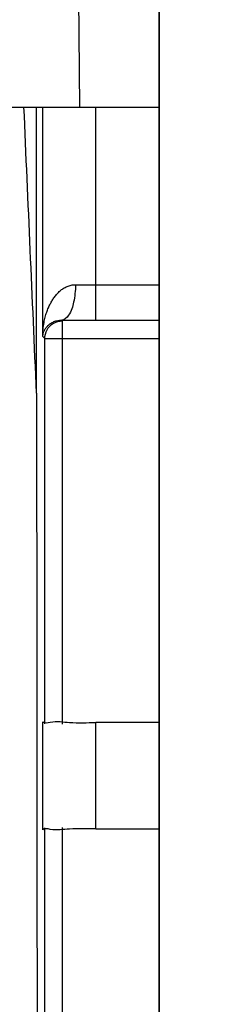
# Model space of a CAD drawing. Header units: inches. Extents: x 0 to 34, y 0 to 22.
# Tile 42 of 73: x 26.2412 to 26.2946, y 10.9036 to 11.1814. Entities that reach past the tile are written whole.
import ezdxf

# ---------------------------------------------------------------- set-up
doc = ezdxf.new("R2010")
doc.units = ezdxf.units.IN
doc.header["$LTSCALE"] = 1.87
doc.header["$MEASUREMENT"] = 0
doc.layers.get('0').update_dxf_attribs({"linetype": 'CONTINUOUS'})
doc.layers.add('DATUMCURVES', color=7, linetype='CONTINUOUS')
doc.layers.add('DIMENSIONS', color=7, linetype='CONTINUOUS')
doc.styles.get("Standard").update_dxf_attribs({"font": 'txt', "width": 0.8})
doc.dimstyles.new('DIMSTYLE_1', dxfattribs={"dimtxt": 0.125, "dimasz": 0.18, "dimexe": 0.18, "dimexo": 0.0625, "dimgap": 0.09, "dimtad": 0, "dimtih": 1, "dimtoh": 1, "dimdec": 3, "dimzin": 4, "dimdsep": 46, "dimtxsty": 'STANDARD', "dimblk": '_FILLED', "dimblk1": '_FILLED', "dimblk2": '_FILLED', "dimcen": 0.09, "dimadec": 0, "dimazin": 0, "dimtp": 0.001, "dimtm": 0.001, "dimtfac": 1, "dimtdec": 3, "dimtofl": 0, "dimtmove": 0, "dimatfit": 3, "dimldrblk": '_FILLED', "dimfxl": 1, "dimtolj": 1, "dimtzin": 4, "dimarcsym": 0})

# ---------------------------------------------------------------- blocks, each defined once
blk = doc.blocks.new('_FILLED')
at = {"color": 0, "linetype": 'BYBLOCK'}
blk.add_solid([(0, 0), (-1, 0.1736), (-1, -0.1736)], dxfattribs=at)
blk = doc.blocks.new('*D6')
at = {"layer": 'DIMENSIONS', "color": 2, "linetype": 'CONTINUOUS'}
for p, q in [((26.29459, 11.86972), (24.93545, 11.86972)), ((25.06045, 11.86972), (25.06045, 11.31656)), ((25.06045, 10.55572), (25.06045, 11.06656)), ((26.2058, 10.55572), (24.93545, 10.55572))]:
    blk.add_line(p, q, dxfattribs=at)
at = {"layer": 'DIMENSIONS', "color": 2, "linetype": 'CONTINUOUS', "xscale": 0.18, "yscale": 0.18, "zscale": 0.18}
for p, rotation in [((25.06045, 11.86972), 90), ((25.06045, 10.55572), 270)]:
    blk.add_blockref('_FILLED', p, dxfattribs=dict(at, rotation=rotation))
at = {"layer": 'DIMENSIONS', "color": 2, "linetype": 'CONTINUOUS', "width": 0.8}
for s, p in [('[', (25.02295, 11.12906)), (']', (25.62295, 11.12906)), ('1.314', (24.39795, 11.12906)), ('33.38', (25.12295, 11.12906))]:
    blk.add_text(s, height=0.125, dxfattribs=at).set_placement(p)

msp = doc.modelspace()

# ---------------------------------------------------------------- linework, layer by layer
at = {"color": 7, "linetype": 'CONTINUOUS'}
for p, q in [((26.28045, 10.75122), (26.28045, 11.63622)), ((26.25811, 11.15668), (26.25777, 11.19472)), ((26.15882, 11.15672), (26.28045, 11.15672)), ((26.24597, 11.07601), (26.24591, 11.15672)), ((26.24769, 11.09198), (26.24769, 11.15672)), ((26.26269, 11.09655), (26.26269, 11.15672)), ((26.26269, 11.10655), (26.28045, 11.10655)), ((26.25309, 11.09658), (26.25328, 11.09639)), ((26.25328, 10.98264), (26.25328, 11.09639)), ((26.26269, 11.09655), (26.28045, 11.09655)), ((26.24828, 11.09139), (26.24769, 11.09198)), ((26.24828, 10.98272), (26.24828, 11.09139)), ((26.24828, 11.09139), (26.28045, 11.09139)), ((26.24769, 10.9528), (26.24769, 10.98331)), ((26.26269, 10.95306), (26.26269, 10.98306)), ((26.28045, 10.98306), (26.26269, 10.98306)), ((26.25328, 10.83897), (26.25328, 10.95347)), ((26.24828, 10.83906), (26.24828, 10.95339)), ((26.26269, 10.95306), (26.28045, 10.95306))]:
    msp.add_line(p, q, dxfattribs=at)
for points, knots in [([(26.24597, 11.07601), (26.24538, 11.08946), (26.2442, 11.11637), (26.24301, 11.14327), (26.24242, 11.15672)], [0, 0, 0, 0, 0.500018, 1, 1, 1, 1]), ([(26.24769, 11.09198), (26.2477, 11.09267), (26.24778, 11.09398), (26.24804, 11.0958), (26.24839, 11.0974), (26.2488, 11.0988), (26.24927, 11.10003), (26.24979, 11.10115), (26.25036, 11.10217), (26.251, 11.10313), (26.25173, 11.10403), (26.25256, 11.10485), (26.25349, 11.10556), (26.25454, 11.10613), (26.25569, 11.1065), (26.25651, 11.10659), (26.25693, 11.10658)], [0, 0, 0, 0, 0.109912, 0.206695, 0.292245, 0.368603, 0.437839, 0.50203, 0.563249, 0.623624, 0.684775, 0.746479, 0.808344, 0.870507, 0.933882, 1, 1, 1, 1]), ([(26.25693, 11.10658), (26.25692, 11.10492), (26.25658, 11.10193), (26.25557, 11.09839), (26.25387, 11.09662), (26.25309, 11.09658)], [0, 0, 0, 0, 0.442735, 0.790447, 1, 1, 1, 1]), ([(26.25693, 11.10658), (26.25785, 11.10657), (26.25977, 11.10655), (26.26169, 11.10655), (26.26269, 11.10655)], [0, 0, 0, 0, 0.479641, 1, 1, 1, 1]), ([(26.24769, 11.09198), (26.24771, 11.0922), (26.24777, 11.09262), (26.24794, 11.0932), (26.24817, 11.09371), (26.24842, 11.09416), (26.2487, 11.09455), (26.24901, 11.0949), (26.24934, 11.09523), (26.24972, 11.09553), (26.25014, 11.09581), (26.25062, 11.09607), (26.25116, 11.09629), (26.25175, 11.09646), (26.25217, 11.09653), (26.25239, 11.09655)], [0, 0, 0, 0, 0.094047, 0.178736, 0.255905, 0.327258, 0.394516, 0.459516, 0.524326, 0.591396, 0.663012, 0.739531, 0.820934, 0.907501, 1, 1, 1, 1]), ([(26.24828, 11.09139), (26.24828, 11.09223), (26.24874, 11.09398), (26.24999, 11.09526), (26.25076, 11.0957)], [0, 0, 0, 0, 0.491707, 1, 1, 1, 1]), ([(26.24597, 11.07601), (26.246, 11.0361), (26.24606, 10.95879), (26.24616, 10.84646), (26.24622, 10.77403), (26.24625, 10.73901)], [0, 0, 0, 0, 0.355267, 0.688245, 1, 1, 1, 1]), ([(26.24769, 10.98331), (26.24819, 10.98282), (26.25117, 10.98365), (26.25578, 10.9828), (26.26022, 10.98306), (26.26269, 10.98306)], [0, 0, 0, 0, 0.139956, 0.505155, 1, 1, 1, 1]), ([(26.26269, 10.95306), (26.26022, 10.95306), (26.25578, 10.95331), (26.25117, 10.95246), (26.24819, 10.95329), (26.24769, 10.9528)], [0, 0, 0, 0, 0.494845, 0.860044, 1, 1, 1, 1])]:
    msp.add_open_spline(points, degree=3, knots=knots, dxfattribs=at)
for points in [[(26.25076, 11.0957), (26.25114, 11.09592), (26.25155, 11.0961), (26.25197, 11.09621)], [(26.25197, 11.09621), (26.2524, 11.09633), (26.25285, 11.09639), (26.25328, 11.09639)], [(26.25239, 11.09655), (26.25262, 11.09658), (26.25285, 11.09659), (26.25309, 11.09658)], [(26.25309, 11.09658), (26.25462, 11.09657), (26.25616, 11.09656), (26.25769, 11.09656)], [(26.25769, 11.09656), (26.25936, 11.09655), (26.26103, 11.09655), (26.26269, 11.09655)]]:
    msp.add_open_spline(points, degree=3, dxfattribs=at)
at = {"layer": 'DATUMCURVES', "color": 40, "linetype": 'CONTINUOUS'}
for points, knots in [([(26.28045, 11.6362, 3.1355), (26.28045, 11.59011, 3.1355), (26.28045, 11.43028, 3.1355), (26.28045, 11.27046, 3.1355), (26.28045, 11.15672, 3.1355)], [0, 0, 0, 0, 0.288396, 1, 1, 1, 1]), ([(26.28045, 11.63619, 3.1355), (26.28045, 11.5901, 3.1355), (26.28045, 11.43028, 3.1355), (26.28045, 11.27045, 3.1355), (26.28045, 11.15672, 3.1355)], [0, 0, 0, 0, 0.288399, 1, 1, 1, 1])]:
    msp.add_open_spline(points, degree=3, knots=knots, dxfattribs=at)
for points in [[(26.28045, 11.15672, 3.1355), (26.28045, 11.09883, 3.1355), (26.28045, 11.04094, 3.1355), (26.28045, 10.98306, 3.1355)], [(26.28045, 11.15672, 3.1355), (26.28045, 11.09883, 3.1355), (26.28045, 11.04094, 3.1355), (26.28045, 10.98306, 3.1355)], [(26.28045, 10.98306, 3.1355), (26.28045, 10.97306, 3.1355), (26.28045, 10.96306, 3.1355), (26.28045, 10.95306, 3.1355)], [(26.28045, 10.98306, 3.1355), (26.28045, 10.97306, 3.1355), (26.28045, 10.96306, 3.1355), (26.28045, 10.95306, 3.1355)], [(26.28045, 10.95306, 3.1355), (26.28045, 10.91517, 3.1355), (26.28045, 10.87728, 3.1355), (26.28045, 10.83939, 3.1355)], [(26.28045, 10.95306, 3.1355), (26.28045, 10.91517, 3.1355), (26.28045, 10.87728, 3.1355), (26.28045, 10.83939, 3.1355)]]:
    msp.add_open_spline(points, degree=3, dxfattribs=at)

# ---------------------------------------------------------------- dimensions: what is measured, and where the dimension line sits
at = {"layer": 'DIMENSIONS', "color": 2, "linetype": 'CONTINUOUS'}
dim = msp.add_linear_dim(base=(25.06045, 11.86972), p1=(26.2058, 10.55572), p2=(26.29459, 11.86972), angle=90, dimstyle='DIMSTYLE_1', dxfattribs=at)
dim.commit()
dim.dimension.update_dxf_attribs({"geometry": '*D6', "text_midpoint": (25.06045, 11.19156), "dimtype": 160})

doc.saveas('drawing.dxf')
